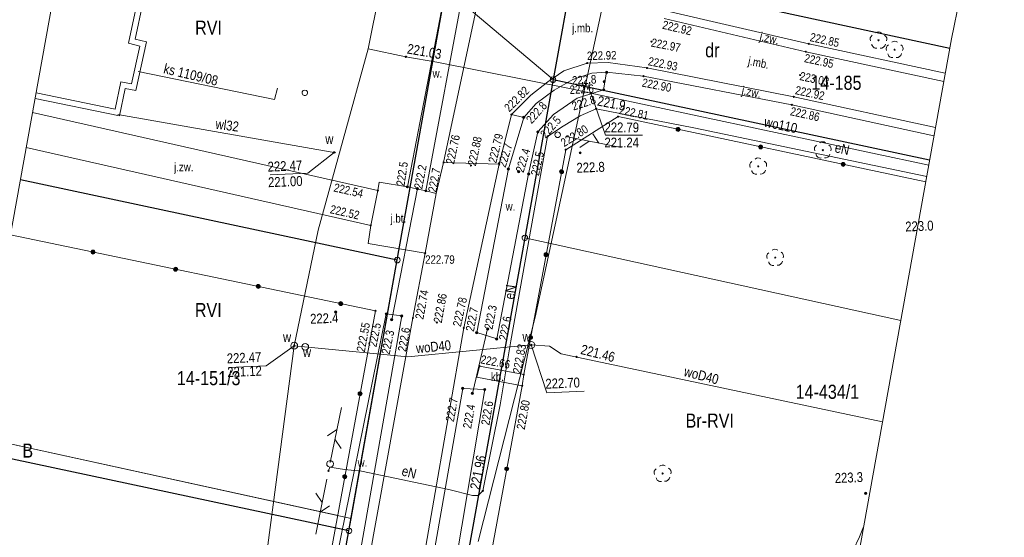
# Model space of a CAD drawing. Header units: metres. Extents: x 0 to 6601798, y -2700 to 5691112.
# Tile 23 of 60: x 6600051 to 6600139, y 5689422 to 5689468. Entities that reach past the tile are written whole.
import ezdxf
from ezdxf.enums import TextEntityAlignment as Align

# ---------------------------------------------------------------- set-up
doc = ezdxf.new("R2010")
doc.units = ezdxf.units.M
doc.header["$MEASUREMENT"] = 0
for name, color, linetype, lineweight in [('AS__Nowe_granice', 150, 'Continuous', 30), ('KANALIZAC_L_0', 7, 'Continuous', 5), ('KANALIZAC_T_0', 7, 'Continuous', 5), ('Kontury', 7, 'Continuous', 5), ('Numery_dzialek', 150, 'Continuous', 5), ('Numery_uzytkow', 7, 'Continuous', 5), ('OTBB_L_1', 7, 'Continuous', 5), ('OTK_E_T_0', 7, 'Continuous', 5), ('OTK_E_T_3', 7, 'Continuous', 5), ('OTK_E_T_4', 7, 'Continuous', 5), ('OTK_L_0', 7, 'Continuous', 5), ('OTK_L_4', 7, 'Continuous', 5), ('OTK_L_5', 7, 'Continuous', 5), ('OTK_L_8', 7, 'Continuous', 5), ('OTO_L_0', 7, 'Continuous', 5), ('OTO_L_2', 7, 'Continuous', 5), ('OTR_T_0', 7, 'Continuous', 5), ('OTR_T_1', 7, 'Continuous', 5), ('OTZ_T_0', 7, 'Continuous', 5), ('podzial_uzytki', 7, 'Continuous', 5), ('Punkty', 7, 'Continuous', 5), ('SDRPT_L_6', 7, 'Continuous', 5), ('SUP_T_2', 7, 'Continuous', 5), ('SZZPZ_T_0', 7, 'Continuous', 5), ('UEEOA_T_9', 7, 'Continuous', 5), ('UEEOC_T_0', 7, 'Continuous', 5), ('UEEOO_T_0', 7, 'Continuous', 5), ('UEEPB_L_0', 7, 'Continuous', 5), ('UEEPON_L_0', 7, 'Continuous', 5), ('UTTOA_T_14', 7, 'Continuous', 5), ('UTTPOM_L_1', 7, 'Continuous', 5), ('UWWOA_T_2', 7, 'Continuous', 5), ('UWWOA_T_3', 7, 'Continuous', 5), ('UWWOA_T_7', 7, 'Continuous', 5), ('UWWOA_T_8', 7, 'Continuous', 5), ('UWWOC_T_0', 7, 'Continuous', 5), ('UWWOC_T_2', 7, 'Continuous', 5), ('UWWOC_T_3', 7, 'Continuous', 5), ('UWWOO_T_0', 7, 'Continuous', 5), ('UWWOO_T_1', 7, 'Continuous', 5), ('UWWPB_L_0', 7, 'Continuous', 5), ('UWWPL_L_0', 7, 'Continuous', 5), ('UWWPM_L_0', 7, 'Continuous', 5), ('UWWPM_L_1', 7, 'Continuous', 5), ('Uzytki', 7, 'Continuous', 5), ('WWRPP_T_0', 7, 'Continuous', 5)]:
    doc.layers.add(name, color=color, linetype=linetype, lineweight=lineweight)
doc.styles.add('STYL_ARIAL', font='ARIALN.TTF')

# ---------------------------------------------------------------- blocks, each defined once
blk = doc.blocks.new('GRT')
at = {"color": 7, "flags": 128}
blk.add_lwpolyline([(0, 2.5), (1.352, 2.103), (2.274, 1.039), (2.475, -0.356), (1.889, -1.637), (0.704, -2.399), (-0.704, -2.399), (-1.889, -1.637), (-2.475, -0.356), (-2.274, 1.039), (-1.352, 2.103), (0, 2.5)], dxfattribs=at)
blk = doc.blocks.new('403')
at = {"color": 0}
blk.add_circle((0, 0), 0.5, dxfattribs=at)
blk = doc.blocks.new('801')
at = {"color": 0}
for radius in [1, 0.9, 0.8, 0.7, 0.6, 0.5, 0.4, 0.3, 0.2, 0.1]:
    blk.add_circle((0, 0), radius, dxfattribs=at)
blk = doc.blocks.new('922')
at = {"color": 0}
blk.add_circle((0, 0), 0.5, dxfattribs=at)
for centre, radius, start, end in [((-3.5, 1), 4, 119.84816, 203.51949), ((0, 3.5), 4, 50.114, 129.886), ((3.5, 1), 4, 336.88451, 60.15184), ((-2, -3), 4, 187.477, 278.47884), ((2, -2.75), 4.25, 262.64593, 349.62892)]:
    blk.add_arc(centre, radius, start, end, dxfattribs=at)
blk = doc.blocks.new('4_SUPP')
at = {"color": 7, "flags": 128}
blk.add_lwpolyline([(0, 2.5), (1.352, 2.103), (2.274, 1.039), (2.475, -0.356), (1.889, -1.637), (0.704, -2.399), (-0.704, -2.399), (-1.889, -1.637), (-2.475, -0.356), (-2.274, 1.039), (-1.352, 2.103), (0, 2.5)], dxfattribs=at)
blk = doc.blocks.new('625')
at = {"color": 0}
blk.add_circle((0, 0), 0.5, dxfattribs=at)
blk = doc.blocks.new('UGE')
at = {"color": 7, "flags": 128}
blk.add_lwpolyline([(0, 0.625), (0.442, 0.442), (0.625, 0), (0.442, -0.442), (0, -0.625), (-0.442, -0.442), (-0.625, 0), (-0.442, 0.442), (0, 0.625)], dxfattribs=at)
blk = doc.blocks.new('PLT')
at = {"color": 7, "flags": 128}
for points in [[(7.5, 0), (57.5, 0)], [(28.75, 0), (21.679, -7.071)], [(37.5, 0), (30.429, 7.071)]]:
    blk.add_lwpolyline(points, dxfattribs=at)
blk = doc.blocks.new('506')
at = {"color": 0}
blk.add_circle((0, 0), 3, dxfattribs=at)
blk = doc.blocks.new('621')
at = {"color": 0}
blk.add_circle((0, 0), 0.5, dxfattribs=at)
blk = doc.blocks.new('UGW')
at = {"color": 7, "flags": 128}
blk.add_lwpolyline([(0, 0.625), (0.442, 0.442), (0.625, 0), (0.442, -0.442), (0, -0.625), (-0.442, -0.442), (-0.625, 0), (-0.442, 0.442), (0, 0.625)], dxfattribs=at)

msp = doc.modelspace()

# ---------------------------------------------------------------- linework, layer by layer
at = {"color": 7, "linetype": 'Continuous', "lineweight": 0, "flags": 128}
for points in [[(6600173.29, 5690035.7), (6600065.2, 5689524.43), (6600055.68, 5689477.92), (6599986.53, 5689096.03), (6599985.74, 5689089.37), (6599806.46, 5688549.67), (6599804.83, 5688541.58), (6599805.17, 5688533.33), (6599807.49, 5688525.41), (6599811.64, 5688518.27), (6599818.42, 5688511.51), (6599826.1, 5688505.76), (6599833.26, 5688501.65), (6599841.19, 5688499.37), (6599849.44, 5688499.06), (6599857.53, 5688500.73)], [(6599857.53, 5688500.73), (6599864.97, 5688504.3), (6599871.35, 5688509.54), (6599876.29, 5688516.16), (6599879.05, 5688522.33), (6600062.17, 5689071.37), (6600063.61, 5689077.56), (6600064.24, 5689082.18), (6600098.38, 5689267.84), (6600134.13, 5689466.61), (6600198.69, 5689777.13), (6600210.05, 5689827.78)]]:
    msp.add_lwpolyline(points, dxfattribs=at)
at = {"layer": 'AS__Nowe_granice', "linetype": 'Continuous', "flags": 128}
for points in [[(6600100.53, 5689473), (6600098.72, 5689462.98)], [(6600133.974, 5689465.741), (6600100.53, 5689473)], [(6600084.87, 5689446.94), (6600089.18, 5689471.06)], [(6600098.72, 5689462.98), (6600096.21, 5689448.91)], [(6600098.72, 5689462.98), (6600132.193, 5689455.84)], [(6600051.366, 5689454.098), (6600084.87, 5689446.94)], [(6600096.21, 5689448.91), (6600090.92, 5689419.62)], [(6600080.57, 5689422.85), (6600084.87, 5689446.94)], [(6600080.57, 5689422.85), (6600047.004, 5689430.006)], [(6600076.18, 5689398.24), (6600080.57, 5689422.85)]]:
    msp.add_lwpolyline(points, dxfattribs=at)
at = {"layer": 'KANALIZAC_L_0', "color": 30, "linetype": 'Continuous', "flags": 128}
for points in [[(6600061.837, 5689463.699), (6600073.956, 5689461.202)], [(6600073.956, 5689461.202), (6600074.215, 5689462.214)]]:
    msp.add_lwpolyline(points, dxfattribs=at)
at = {"layer": 'Kontury', "color": 3, "linetype": 'Continuous', "flags": 128}
for points in [[(6600100.53, 5689473), (6600133.974, 5689465.745)], [(6600084.87, 5689446.94), (6600089.18, 5689471.06)], [(6600098.72, 5689462.98), (6600096.21, 5689448.91)], [(6600132.193, 5689455.84), (6600098.72, 5689462.98)], [(6600096.21, 5689448.91), (6600090.92, 5689419.62)], [(6600080.76, 5689423.95), (6600084.87, 5689446.94)], [(6600047.3, 5689431.28), (6600080.76, 5689423.95)]]:
    msp.add_lwpolyline(points, dxfattribs=at)
at = {"layer": 'OTBB_L_1', "color": 7, "linetype": 'Continuous', "flags": 128}
for points in [[(6600055.002, 5689474.175), (6600062.35, 5689472.638), (6600060.975, 5689466.213)], [(6600062.944, 5689473.025), (6600061.566, 5689466.586)], [(6600060.975, 5689466.213), (6600061.983, 5689465.973), (6600061.24, 5689462.61), (6600060.28, 5689462.789), (6600059.783, 5689460.342), (6600052.762, 5689461.804)], [(6600061.566, 5689466.586), (6600062.577, 5689466.346)], [(6600062.577, 5689466.346), (6600061.624, 5689462.03)], [(6600060.672, 5689462.207), (6600060.173, 5689459.75)], [(6600061.624, 5689462.03), (6600060.672, 5689462.207)], [(6600060.173, 5689459.75), (6600052.673, 5689461.312)]]:
    msp.add_lwpolyline(points, dxfattribs=at)
at = {"layer": 'OTK_L_0', "color": 7, "linetype": 'Continuous', "flags": 128}
for points in [[(6600088.986, 5689455.609), (6600091.968, 5689469.629)], [(6600121.442, 5689466.167), (6600108.497, 5689469.154)], [(6600108.596, 5689468.434), (6600121.192, 5689465.47)], [(6600108.596, 5689468.434), (6600121.192, 5689465.47)], [(6600133.579, 5689463.548), (6600121.442, 5689466.167)], [(6600121.192, 5689465.47), (6600133.45, 5689462.829)], [(6600121.192, 5689465.47), (6600133.45, 5689462.829)], [(6600101.743, 5689464.46), (6600099.659, 5689463.752)], [(6600099.659, 5689463.752), (6600101.743, 5689464.46)], [(6600103.627, 5689464.509), (6600101.743, 5689464.46)], [(6600101.743, 5689464.46), (6600103.627, 5689464.509)], [(6600107.066, 5689464.02), (6600103.627, 5689464.509)], [(6600103.627, 5689464.509), (6600107.066, 5689464.02)], [(6600099.659, 5689463.752), (6600098.239, 5689462.794)], [(6600098.239, 5689462.794), (6600099.659, 5689463.752)], [(6600102.17, 5689463.565), (6600100.459, 5689462.981)], [(6600103.48, 5689463.639), (6600102.17, 5689463.565)], [(6600106.753, 5689463.294), (6600103.48, 5689463.639)], [(6600120.13, 5689461.45), (6600107.066, 5689464.02)], [(6600107.066, 5689464.02), (6600120.13, 5689461.45)], [(6600098.239, 5689462.794), (6600096.734, 5689461.615)], [(6600096.734, 5689461.615), (6600098.239, 5689462.794)], [(6600100.459, 5689462.981), (6600098.818, 5689462.06)], [(6600119.946, 5689460.746), (6600106.753, 5689463.294)], [(6600096.734, 5689461.615), (6600095.011, 5689459.877)], [(6600095.011, 5689459.877), (6600096.734, 5689461.615)], [(6600098.818, 5689462.06), (6600097.213, 5689460.86)], [(6600097.213, 5689460.86), (6600096.11, 5689459.623)], [(6600132.578, 5689457.982), (6600119.946, 5689460.746)], [(6600132.712, 5689458.726), (6600120.13, 5689461.45)], [(6600120.13, 5689461.45), (6600132.712, 5689458.726)], [(6600083.138, 5689453.111), (6600052.444, 5689460.048)], [(6600095.011, 5689459.877), (6600093.92, 5689455.45)], [(6600096.11, 5689459.623), (6600095.011, 5689459.877)], [(6600051.884, 5689456.954), (6600082.51, 5689450.015)], [(6600088.327, 5689452.869), (6600088.986, 5689455.609)], [(6600093.92, 5689455.45), (6600088.986, 5689455.609)], [(6600088.986, 5689455.609), (6600093.92, 5689455.45)], [(6600093.92, 5689455.45), (6600090.776, 5689440.906)], [(6600083.244, 5689453.858), (6600083.138, 5689453.111)], [(6600085.764, 5689453.45), (6600083.244, 5689453.858)], [(6600083.138, 5689453.111), (6600082.51, 5689450.015)], [(6600082.51, 5689450.015), (6600083.138, 5689453.111)], [(6600087.406, 5689453.093), (6600085.764, 5689453.45)], [(6600087.344, 5689447.542), (6600088.327, 5689452.869)], [(6600087.344, 5689447.542), (6600088.327, 5689452.869)], [(6600088.327, 5689452.869), (6600087.406, 5689453.093)], [(6600082.51, 5689450.015), (6600082.279, 5689448.413)], [(6600082.279, 5689448.413), (6600087.344, 5689447.542)], [(6600086.256, 5689441.786), (6600087.344, 5689447.542)], [(6600081.511, 5689415.603), (6600086.256, 5689441.786)], [(6600090.776, 5689440.906), (6600085.205, 5689408.883)]]:
    msp.add_lwpolyline(points, dxfattribs=at)
at = {"layer": 'OTK_L_4', "color": 7, "linetype": 'Continuous', "flags": 128}
for points in [[(6600092.178, 5689437.496), (6600091.932, 5689436.522)], [(6600096.104, 5689436.746), (6600092.178, 5689437.496)], [(6600091.932, 5689436.522), (6600095.967, 5689435.737)], [(6600095.967, 5689435.737), (6600096.104, 5689436.746)]]:
    msp.add_lwpolyline(points, dxfattribs=at)
at = {"layer": 'OTK_L_5', "color": 7, "linetype": 'Continuous', "flags": 128}
for points in [[(6600085.764, 5689453.45), (6600089.27, 5689471.623)], [(6600090.803, 5689471.314), (6600087.406, 5689453.093)], [(6600100.459, 5689462.981), (6600102.17, 5689463.565)], [(6600102.17, 5689463.565), (6600103.48, 5689463.639)], [(6600103.48, 5689463.639), (6600103.209, 5689462.074)], [(6600098.818, 5689462.06), (6600100.459, 5689462.981)], [(6600097.213, 5689460.86), (6600098.818, 5689462.06)], [(6600103.209, 5689462.074), (6600100.873, 5689461.324)], [(6600096.11, 5689459.623), (6600097.213, 5689460.86)], [(6600100.873, 5689461.324), (6600098.748, 5689459.892)], [(6600098.748, 5689459.892), (6600097.364, 5689458.326)], [(6600094.745, 5689455.043), (6600096.11, 5689459.623)], [(6600097.364, 5689458.326), (6600096.539, 5689454.591)], [(6600091.929, 5689440.483), (6600094.745, 5689455.043)], [(6600096.539, 5689454.591), (6600093.706, 5689439.915)], [(6600087.406, 5689453.093), (6600085.764, 5689453.45)], [(6600078.649, 5689416.305), (6600083.88, 5689442.15)], [(6600085.258, 5689441.967), (6600080.673, 5689415.838)], [(6600083.88, 5689442.15), (6600085.258, 5689441.967)], [(6600093.706, 5689439.915), (6600091.929, 5689440.483)], [(6600090.69, 5689435.518), (6600085.974, 5689408.685)], [(6600088.061, 5689408.124), (6600092.637, 5689435.421)], [(6600092.637, 5689435.421), (6600090.69, 5689435.518)]]:
    msp.add_lwpolyline(points, dxfattribs=at)
at = {"layer": 'OTK_L_8', "color": 7, "linetype": 'Continuous', "flags": 128}
for points in [[(6600084.37, 5689441.631), (6600086.652, 5689453.295)], [(6600092.897, 5689440.807), (6600091.545, 5689435.071)]]:
    msp.add_lwpolyline(points, dxfattribs=at)
at = {"layer": 'OTO_L_0', "color": 7, "linetype": 'Continuous', "flags": 128}
for points in [[(6600104.494, 5689459.69), (6600099.84, 5689456.752)], [(6600131.842, 5689453.886), (6600104.494, 5689459.69)], [(6600099.84, 5689456.752), (6600096.104, 5689436.746)], [(6600050.474, 5689449.166), (6600082.927, 5689442.423)], [(6600082.927, 5689442.423), (6600078.093, 5689416.245)], [(6600095.967, 5689435.737), (6600090.8, 5689407.777)]]:
    msp.add_lwpolyline(points, dxfattribs=at)
at = {"layer": 'OTO_L_0', "color": 7, "linetype": 'Continuous'}
for centre, radius in [((6600109.832, 5689458.557), 0.175), ((6600109.832, 5689458.557), 0.158), ((6600109.832, 5689458.557), 0.14), ((6600109.832, 5689458.557), 0.122), ((6600109.832, 5689458.557), 0.105), ((6600109.832, 5689458.557), 0.0875), ((6600109.832, 5689458.557), 0.07), ((6600109.832, 5689458.557), 0.0525), ((6600109.832, 5689458.557), 0.035), ((6600117.168, 5689457), 0.175), ((6600117.168, 5689457), 0.158), ((6600117.168, 5689457), 0.14), ((6600117.168, 5689457), 0.122), ((6600117.168, 5689457), 0.105), ((6600117.168, 5689457), 0.0875), ((6600117.168, 5689457), 0.07), ((6600117.168, 5689457), 0.0525), ((6600117.168, 5689457), 0.035), ((6600124.505, 5689455.443), 0.175), ((6600124.505, 5689455.443), 0.158), ((6600124.505, 5689455.443), 0.14), ((6600124.505, 5689455.443), 0.122), ((6600124.505, 5689455.443), 0.105), ((6600124.505, 5689455.443), 0.0875), ((6600124.505, 5689455.443), 0.07), ((6600124.505, 5689455.443), 0.0525), ((6600124.505, 5689455.443), 0.035), ((6600099.474, 5689454.79), 0.175), ((6600099.474, 5689454.79), 0.158), ((6600099.474, 5689454.79), 0.14), ((6600099.474, 5689454.79), 0.122), ((6600099.474, 5689454.79), 0.105), ((6600099.474, 5689454.79), 0.0875), ((6600099.474, 5689454.79), 0.07), ((6600099.474, 5689454.79), 0.0525), ((6600099.474, 5689454.79), 0.035), ((6600057.817, 5689447.641), 0.175), ((6600057.817, 5689447.641), 0.158), ((6600057.817, 5689447.641), 0.14), ((6600057.817, 5689447.641), 0.122), ((6600057.817, 5689447.641), 0.105), ((6600057.817, 5689447.641), 0.0875), ((6600057.817, 5689447.641), 0.07), ((6600057.817, 5689447.641), 0.0525), ((6600057.817, 5689447.641), 0.035), ((6600098.097, 5689447.417), 0.175), ((6600098.097, 5689447.417), 0.158), ((6600098.097, 5689447.417), 0.14), ((6600098.097, 5689447.417), 0.122), ((6600098.097, 5689447.417), 0.105), ((6600098.097, 5689447.417), 0.0875), ((6600098.097, 5689447.417), 0.07), ((6600098.097, 5689447.417), 0.0525), ((6600098.097, 5689447.417), 0.035), ((6600065.16, 5689446.115), 0.175), ((6600065.16, 5689446.115), 0.158), ((6600065.16, 5689446.115), 0.14), ((6600065.16, 5689446.115), 0.122), ((6600065.16, 5689446.115), 0.105), ((6600065.16, 5689446.115), 0.0875), ((6600065.16, 5689446.115), 0.07), ((6600065.16, 5689446.115), 0.0525), ((6600065.16, 5689446.115), 0.035), ((6600072.503, 5689444.589), 0.175), ((6600072.503, 5689444.589), 0.158), ((6600072.503, 5689444.589), 0.14), ((6600072.503, 5689444.589), 0.122), ((6600072.503, 5689444.589), 0.105), ((6600072.503, 5689444.589), 0.0875), ((6600072.503, 5689444.589), 0.07), ((6600072.503, 5689444.589), 0.0525), ((6600072.503, 5689444.589), 0.035), ((6600079.846, 5689443.063), 0.175), ((6600079.846, 5689443.063), 0.158), ((6600079.846, 5689443.063), 0.14), ((6600079.846, 5689443.063), 0.122), ((6600079.846, 5689443.063), 0.105), ((6600079.846, 5689443.063), 0.0875), ((6600079.846, 5689443.063), 0.07), ((6600079.846, 5689443.063), 0.0525), ((6600079.846, 5689443.063), 0.035), ((6600096.72, 5689440.045), 0.175), ((6600096.72, 5689440.045), 0.158), ((6600096.72, 5689440.045), 0.14), ((6600096.72, 5689440.045), 0.122), ((6600096.72, 5689440.045), 0.105), ((6600096.72, 5689440.045), 0.0875), ((6600096.72, 5689440.045), 0.07), ((6600096.72, 5689440.045), 0.0525), ((6600096.72, 5689440.045), 0.035), ((6600081.565, 5689435.048), 0.175), ((6600081.565, 5689435.048), 0.158), ((6600081.565, 5689435.048), 0.14), ((6600081.565, 5689435.048), 0.122), ((6600081.565, 5689435.048), 0.105), ((6600081.565, 5689435.048), 0.0875), ((6600081.565, 5689435.048), 0.07), ((6600081.565, 5689435.048), 0.0525), ((6600081.565, 5689435.048), 0.035), ((6600094.604, 5689428.362), 0.175), ((6600094.604, 5689428.362), 0.158), ((6600094.604, 5689428.362), 0.14), ((6600094.604, 5689428.362), 0.122), ((6600094.604, 5689428.362), 0.105), ((6600094.604, 5689428.362), 0.0875), ((6600094.604, 5689428.362), 0.07), ((6600094.604, 5689428.362), 0.0525), ((6600094.604, 5689428.362), 0.035), ((6600080.203, 5689427.672), 0.175), ((6600080.203, 5689427.672), 0.158), ((6600080.203, 5689427.672), 0.14), ((6600080.203, 5689427.672), 0.122), ((6600080.203, 5689427.672), 0.105), ((6600080.203, 5689427.672), 0.0875), ((6600080.203, 5689427.672), 0.07), ((6600080.203, 5689427.672), 0.0525), ((6600080.203, 5689427.672), 0.035)]:
    msp.add_circle(centre, radius, dxfattribs=at)
at = {"layer": 'OTO_L_2', "color": 7, "linetype": 'Continuous', "flags": 128}
msp.add_lwpolyline([(6600096.104, 5689436.746), (6600095.967, 5689435.737)], dxfattribs=at)
at = {"layer": 'SDRPT_L_6', "color": 7, "linetype": 'Continuous', "flags": 128}
msp.add_lwpolyline([(6600126.323, 5689423.204), (6600125.966, 5689422.304), (6600125.408, 5689421.128), (6600124.774, 5689419.991), (6600124.067, 5689418.899), (6600123.29, 5689417.855)], dxfattribs=at)
at = {"layer": 'UEEPB_L_0', "color": 1, "linetype": 'Continuous', "flags": 128}
for points in [[(6600099.62, 5689458.83), (6600101.14, 5689459.77)], [(6600094, 5689434.06), (6600094.97, 5689439.75)], [(6600080.18, 5689428.31), (6600081.68, 5689428.16)], [(6600081.68, 5689428.16), (6600089.46, 5689426.53)], [(6600089.46, 5689426.53), (6600091.56, 5689425.99)]]:
    msp.add_lwpolyline(points, dxfattribs=at)
at = {"layer": 'UEEPON_L_0', "color": 1, "linetype": 'Continuous', "flags": 128}
for points in [[(6600101.14, 5689459.77), (6600102.54, 5689460.39)], [(6600102.54, 5689460.39), (6600111.22, 5689458.7)], [(6600099.62, 5689458.83), (6600101.14, 5689459.77)], [(6600098.23, 5689457.93), (6600099.62, 5689458.83)], [(6600111.22, 5689458.7), (6600131.93, 5689454.378)], [(6600094.97, 5689439.75), (6600098.23, 5689457.93)], [(6600094, 5689434.06), (6600094.97, 5689439.75)], [(6600092.47, 5689426.4), (6600094, 5689434.06)], [(6600078.87, 5689428.51), (6600078.713, 5689428.564), (6600078.611, 5689428.694), (6600078.595, 5689428.859), (6600078.671, 5689429.006), (6600078.815, 5689429.088), (6600078.98, 5689429.08)], [(6600078.75, 5689428.19), (6600078.87, 5689428.51)], [(6600078.98, 5689429.08), (6600079.129, 5689428.99), (6600079.199, 5689428.831), (6600079.166, 5689428.66), (6600079.042, 5689428.539), (6600078.87, 5689428.51)], [(6600078.87, 5689428.51), (6600080.18, 5689428.31)], [(6600080.18, 5689428.31), (6600081.68, 5689428.16)], [(6600081.68, 5689428.16), (6600089.46, 5689426.53)], [(6600089.46, 5689426.53), (6600091.56, 5689425.99)], [(6600091.56, 5689425.99), (6600092.07, 5689425.98)], [(6600092.07, 5689425.98), (6600092.47, 5689426.4)]]:
    msp.add_lwpolyline(points, dxfattribs=at)
at = {"layer": 'UTTPOM_L_1', "color": 30, "linetype": 'Continuous', "flags": 128}
for points in [[(6600103.797, 5689472.692), (6600097.118, 5689441.845)], [(6600097.118, 5689441.845), (6600092.053, 5689421.897)]]:
    msp.add_lwpolyline(points, dxfattribs=at)
at = {"layer": 'UWWOC_T_2', "color": 161, "linetype": 'Continuous', "flags": 128}
for points in [[(6600102.07, 5689461.79), (6600103.378, 5689458.047)], [(6600103.378, 5689458.047), (6600106.668, 5689458.047)], [(6600075.711, 5689439.317), (6600073.211, 5689437.531)], [(6600096.781, 5689439.379), (6600098.168, 5689435.133)], [(6600069.859, 5689437.391), (6600073.211, 5689437.531)], [(6600098.168, 5689435.133), (6600101.487, 5689435.273)]]:
    msp.add_lwpolyline(points, dxfattribs=at)
at = {"layer": 'UWWOC_T_3', "color": 161, "linetype": 'Continuous', "flags": 128}
for points in [[(6600079.249, 5689456.509), (6600076.905, 5689454.662)], [(6600073.553, 5689454.521), (6600076.905, 5689454.662)]]:
    msp.add_lwpolyline(points, dxfattribs=at)
at = {"layer": 'UWWPB_L_0', "color": 161, "linetype": 'Continuous', "flags": 128}
msp.add_lwpolyline([(6600088.37, 5689464.55), (6600100.32, 5689462.15)], dxfattribs=at)
at = {"layer": 'UWWPL_L_0', "color": 161, "linetype": 'Continuous', "flags": 128}
msp.add_lwpolyline([(6600060.034, 5689459.89), (6600079.394, 5689456.483)], dxfattribs=at)
at = {"layer": 'UWWPM_L_0', "color": 161, "linetype": 'Continuous', "flags": 128}
for points in [[(6600082.28, 5689465.71), (6600085.64, 5689465.02)], [(6600085.64, 5689465.02), (6600088.37, 5689464.55)], [(6600088.37, 5689464.55), (6600100.32, 5689462.15)], [(6600100.32, 5689462.15), (6600102.07, 5689461.79)], [(6600102.07, 5689461.79), (6600132.11, 5689455.379)]]:
    msp.add_lwpolyline(points, dxfattribs=at)
at = {"layer": 'UWWPM_L_1', "color": 161, "linetype": 'Continuous', "flags": 128}
for points in [[(6600089.316, 5689500.676), (6600082.28, 5689465.71)], [(6600082.28, 5689465.71), (6600077.845, 5689449.594)], [(6600077.845, 5689449.594), (6600075.711, 5689439.317)], [(6600075.711, 5689439.317), (6600071.707, 5689409.007)], [(6600075.711, 5689439.317), (6600085.803, 5689438.328)], [(6600085.803, 5689438.328), (6600096.781, 5689439.379)], [(6600096.781, 5689439.379), (6600098.397, 5689439.266)], [(6600098.397, 5689439.266), (6600099.435, 5689438.599)], [(6600099.435, 5689438.599), (6600128.002, 5689432.54)]]:
    msp.add_lwpolyline(points, dxfattribs=at)
at = {"layer": 'Uzytki', "color": 3, "linetype": 'Continuous', "flags": 128}
for points in [[(6600098.72, 5689462.98), (6600100.53, 5689473)], [(6600100.53, 5689473), (6600133.974, 5689465.745)], [(6600089.18, 5689471.06), (6600084.87, 5689446.94)], [(6600098.72, 5689462.98), (6600089.18, 5689471.06)], [(6600098.72, 5689462.98), (6600096.21, 5689448.91)], [(6600132.192, 5689455.837), (6600098.72, 5689462.98)], [(6600096.21, 5689448.91), (6600090.92, 5689419.62)], [(6600129.627, 5689441.571), (6600096.21, 5689448.91)], [(6600084.87, 5689446.94), (6600080.76, 5689423.95)], [(6600079.612, 5689424.202), (6600047.3, 5689431.28)], [(6600080.76, 5689423.95), (6600080.57, 5689422.85)], [(6600080.57, 5689422.85), (6600076.18, 5689398.24)]]:
    msp.add_lwpolyline(points, dxfattribs=at)

# ---------------------------------------------------------------- block references
at = {"layer": 'OTR_T_0', "color": 7, "linetype": 'Continuous', "xscale": 0.1, "yscale": 0.1, "zscale": 0.1, "rotation": 0.0008399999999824}
for p in [(6600107.472, 5689466.365), (6600121.442, 5689466.167), (6600121.192, 5689465.47), (6600101.743, 5689464.46), (6600106.753, 5689463.294), (6600107.066, 5689464.02), (6600120.68, 5689463.386), (6600119.946, 5689460.746), (6600120.13, 5689461.45), (6600095.011, 5689459.877), (6600104.494, 5689459.69), (6600099.84, 5689456.752), (6600088.986, 5689455.609), (6600093.92, 5689455.45), (6600091.417, 5689455.345), (6600083.138, 5689453.111), (6600082.51, 5689450.015), (6600087.344, 5689447.542), (6600082.927, 5689442.423), (6600086.256, 5689441.786), (6600088.383, 5689441.375), (6600090.776, 5689440.906), (6600092.178, 5689437.496), (6600096.104, 5689436.746), (6600095.967, 5689435.737)]:
    msp.add_blockref('403', p, dxfattribs=at)
at = {"layer": 'OTR_T_1', "color": 7, "linetype": 'Continuous', "xscale": 0.1, "yscale": 0.1, "zscale": 0.1}
for p, rotation in [((6600103.48, 5689463.639), 0.0008399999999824), ((6600103.26, 5689462.809), 253.00097), ((6600103.209, 5689462.074), 0.0008399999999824), ((6600096.11, 5689459.623), 0.0008399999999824), ((6600097.364, 5689458.326), 0.0008399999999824), ((6600094.745, 5689455.043), 0.0008399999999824), ((6600095.668, 5689454.787), 0.0008399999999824), ((6600096.539, 5689454.591), 0.0008399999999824), ((6600085.764, 5689453.45), 0.0008399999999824), ((6600086.652, 5689453.295), 0.0008399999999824), ((6600087.406, 5689453.093), 0.0008399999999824), ((6600083.88, 5689442.15), 0.0008399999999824), ((6600084.37, 5689441.631), 0.0008399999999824), ((6600085.258, 5689441.967), 0.0008399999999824), ((6600091.929, 5689440.483), 0.0008399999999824), ((6600092.897, 5689440.807), 0.0008399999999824), ((6600093.706, 5689439.915), 0.0008399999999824), ((6600090.69, 5689435.518), 0.0008399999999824), ((6600092.637, 5689435.421), 0.0008399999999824), ((6600091.545, 5689435.071), 0.0008399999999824)]:
    msp.add_blockref('801', p, dxfattribs=dict(at, rotation=rotation))
at = {"layer": 'OTZ_T_0', "color": 7, "linetype": 'Continuous', "xscale": 0.1, "yscale": 0.1, "zscale": 0.1}
for p in [(6600127.645, 5689466.482), (6600129.075, 5689465.644), (6600122.693, 5689456.711)]:
    msp.add_blockref('922', p, dxfattribs=at)
at = {"layer": 'Punkty', "color": 7, "linetype": 'Continuous', "xscale": 0.1, "yscale": 0.1, "zscale": 0.1}
for p in [(6600098.72, 5689462.98), (6600096.21, 5689448.91), (6600084.87, 5689446.94), (6600080.57, 5689422.85)]:
    msp.add_blockref('GRT', p, dxfattribs=at)
at = {"layer": 'SUP_T_2', "color": 7, "linetype": 'Continuous', "xscale": 0.1, "yscale": 0.1, "zscale": 0.1}
for p in [(6600076.651, 5689461.802), (6600099.12, 5689458.081)]:
    msp.add_blockref('4_SUPP', p, dxfattribs=at)
at = {"layer": 'SZZPZ_T_0', "color": 7, "linetype": 'Continuous', "xscale": 0.1, "yscale": 0.1, "zscale": 0.1}
for p, rotation in [((6600116.956, 5689455.269), 2.41215), ((6600118.466, 5689447.155), 2.41215), ((6600108.457, 5689427.95), 2.406419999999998)]:
    msp.add_blockref('922', p, dxfattribs=dict(at, rotation=rotation))
at = {"layer": 'UEEOA_T_9', "color": 7, "linetype": 'Continuous', "xscale": 0.1, "yscale": 0.1, "zscale": 0.1}
for rotation in [29.04896, 78.41584999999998, 259.04652]:
    msp.add_blockref('625', (6600078.75, 5689428.19), dxfattribs=dict(at, rotation=rotation))
msp.add_blockref('625', (6600078.75, 5689428.19), dxfattribs=at)
at = {"layer": 'UEEOC_T_0', "color": 1, "linetype": 'Continuous', "xscale": 0.1, "yscale": 0.1, "zscale": 0.1}
for p in [(6600102.54, 5689460.39), (6600098.23, 5689457.93), (6600092.47, 5689426.4)]:
    msp.add_blockref('UGE', p, dxfattribs=at)
at = {"layer": 'UTTOA_T_14', "color": 30, "linetype": 'Continuous', "xscale": 0.1, "yscale": 0.1, "zscale": 0.1}
for p, rotation in [((6600099.12, 5689458.08), 348.6628500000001), ((6600078.75, 5689428.19), 78.4846), ((6600078.75, 5689428.19), 258.6569100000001)]:
    msp.add_blockref('PLT', p, dxfattribs=dict(at, rotation=rotation))
at = {"layer": 'UWWOA_T_7', "color": 7, "linetype": 'Continuous', "xscale": 0.1, "yscale": 0.1, "zscale": 0.1, "rotation": 346.77125}
msp.add_blockref('621', (6600102.07, 5689461.79), dxfattribs=at)
at = {"layer": 'UWWOA_T_8', "color": 7, "linetype": 'Continuous', "xscale": 0.1, "yscale": 0.1, "zscale": 0.1}
for p, rotation in [((6600096.781, 5689439.379), 354.48326), ((6600075.711, 5689439.317), 348.6390899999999), ((6600076.686, 5689439.218), 349.22924)]:
    msp.add_blockref('506', p, dxfattribs=dict(at, rotation=rotation))
at = {"layer": 'UWWOC_T_0', "color": 161, "linetype": 'Continuous', "xscale": 0.1, "yscale": 0.1, "zscale": 0.1}
msp.add_blockref('UGW', (6600085.64, 5689465.02), dxfattribs=at)
at = {"layer": 'UWWOC_T_0', "color": 161, "linetype": 'Continuous', "xscale": 0.1, "yscale": 0.1, "zscale": 0.1, "rotation": 2.406419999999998}
msp.add_blockref('UGW', (6600100.809, 5689438.317), dxfattribs=at)
at = {"layer": 'UWWOC_T_2', "color": 161, "linetype": 'Continuous', "xscale": 0.1, "yscale": 0.1, "zscale": 0.1}
for p, rotation in [((6600102.07, 5689461.79), 270.00063), ((6600075.711, 5689439.317), 272.38414), ((6600096.781, 5689439.379), 272.38414)]:
    msp.add_blockref('UGE', p, dxfattribs=dict(at, rotation=rotation))
at = {"layer": 'UWWOC_T_3', "color": 4, "linetype": 'Continuous', "xscale": 0.1, "yscale": 0.1, "zscale": 0.1, "rotation": 194.4618799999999}
msp.add_blockref('UGE', (6600079.249, 5689456.509), dxfattribs=at)
at = {"layer": 'WWRPP_T_0', "color": 7, "linetype": 'Continuous', "xscale": 0.1, "yscale": 0.1, "zscale": 0.1}
for p, rotation in [((6600101.123, 5689456.474), 2.406419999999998), ((6600079.401, 5689442.303), 2.39496), ((6600126.516, 5689426.177), 2.406419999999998)]:
    msp.add_blockref('801', p, dxfattribs=dict(at, rotation=rotation))

# ---------------------------------------------------------------- texts
at = {"layer": 'KANALIZAC_T_0', "color": 30, "linetype": 'Continuous', "style": 'STYL_ARIAL'}
msp.add_text('ks 1109/08', height=0.875, rotation=346.6418, dxfattribs=at).set_placement((6600063.973, 5689463.316), align=Align.BOTTOM_LEFT)
at = {"layer": 'Numery_dzialek', "linetype": 'Continuous', "style": 'STYL_ARIAL'}
for s, p in [('14-185', (6600121.677, 5689463.33)), ('14-151/3', (6600065.274, 5689437.056))]:
    msp.add_text(s, height=1.25, dxfattribs=at).set_placement(p, align=Align.TOP_LEFT)
msp.add_text('14-434/1', height=1.25, dxfattribs=at).set_placement((6600120.278, 5689434.217), align=Align.BOTTOM_LEFT)
at = {"layer": 'Numery_uzytkow', "color": 3, "linetype": 'Continuous', "style": 'STYL_ARIAL'}
msp.add_text('dr', height=1.25, dxfattribs=at).set_placement((6600112.236, 5689464.597), align=Align.BOTTOM_LEFT)
at = {"layer": 'OTK_E_T_0', "color": 7, "linetype": 'Continuous', "style": 'STYL_ARIAL'}
for s, p in [('j.mb.', (6600101.341, 5689467.573)), ('j.zw.', (6600065.893, 5689455.212)), ('j.bt.', (6600084.96, 5689450.638))]:
    msp.add_text(s, height=0.75, dxfattribs=at).set_placement(p, align=Align.MIDDLE_CENTER)
for s, rotation, p in [('j.zw.', 346.8, (6600117.955, 5689466.662)), ('j.mb.', 348.9, (6600116.99, 5689464.491)), ('j.zw.', 348.9, (6600116.355, 5689461.88))]:
    msp.add_text(s, height=0.75, rotation=rotation, dxfattribs=at).set_placement(p, align=Align.MIDDLE_CENTER)
at = {"layer": 'OTK_E_T_3', "color": 7, "linetype": 'Continuous', "style": 'STYL_ARIAL'}
msp.add_text('kb.', height=0.75, dxfattribs=at).set_placement((6600093.77, 5689436.554), align=Align.MIDDLE_CENTER)
at = {"layer": 'OTK_E_T_4', "color": 7, "linetype": 'Continuous', "style": 'STYL_ARIAL'}
for p in [(6600088.436, 5689463.538), (6600094.931, 5689451.715), (6600081.776, 5689428.931)]:
    msp.add_text('w.', height=0.75, dxfattribs=at).set_placement(p, align=Align.MIDDLE_CENTER)
at = {"layer": 'OTR_T_0', "color": 7, "linetype": 'Continuous', "style": 'STYL_ARIAL'}
for s, rotation, p in [('222.92', 346.8, (6600108.553, 5689468.252)), ('222.95', 347.8, (6600121.152, 5689465.287)), ('222.90', 349.1, (6600106.718, 5689463.11)), ('222.86', 347.7, (6600119.906, 5689460.563)), ('222.76', 78, (6600089.169, 5689455.57)), ('222.74', 79.3, (6600086.44, 5689441.751))]:
    msp.add_text(s, height=0.75, rotation=rotation, dxfattribs=at).set_placement(p, align=Align.TOP_LEFT)
for s, rotation, p in [('222.85', 347.8, (6600121.449, 5689466.201)), ('222.92', 1.5, (6600101.742, 5689464.495)), ('222.93', 348.9, (6600107.073, 5689464.055)), ('222.82', 45.2, (6600094.986, 5689459.902)), ('222.92', 347.8, (6600120.137, 5689461.484)), ('222.81', 348, (6600104.501, 5689459.725)), ('222.80', 32.3, (6600099.821, 5689456.782)), ('222.79', 76.2, (6600093.886, 5689455.458)), ('222.78', 77.8, (6600090.742, 5689440.913)), ('222.83', 79.4, (6600096.069, 5689436.753)), ('222.66', 349.2, (6600092.185, 5689437.531))]:
    msp.add_text(s, height=0.75, rotation=rotation, dxfattribs=at).set_placement(p, align=Align.BOTTOM_LEFT)
for s, rotation, p in [('222.97', 348.9, (6600107.46, 5689466.304)), ('223.03', 347.8, (6600120.667, 5689463.325)), ('222.88', 78, (6600091.478, 5689455.332)), ('222.86', 79.7, (6600088.445, 5689441.364))]:
    msp.add_text(s, height=0.75, rotation=rotation, dxfattribs=at).set_placement(p, align=Align.MIDDLE_LEFT)
for s, rotation, p in [('222.54', 347.3, (6600081.898, 5689453.198)), ('222.80', 79.5, (6600095.934, 5689434.53))]:
    msp.add_text(s, height=0.75, rotation=rotation, dxfattribs=at).set_placement(p, align=Align.TOP_RIGHT)
for s, rotation, p in [('222.52', 347.2, (6600081.354, 5689450.314)), ('222.55', 79.5, (6600082.675, 5689441.256))]:
    msp.add_text(s, height=0.75, rotation=rotation, dxfattribs=at).set_placement(p, align=Align.BOTTOM_RIGHT)
msp.add_text('222.79', height=0.75, dxfattribs=at).set_placement((6600087.344, 5689447.355), align=Align.TOP_LEFT)
at = {"layer": 'OTR_T_1', "color": 7, "linetype": 'Continuous', "style": 'STYL_ARIAL'}
for s, rotation, p in [('222.8', 3.2, (6600102.535, 5689463.398)), ('222.6', 3.2, (6600102.315, 5689462.568)), ('222.8', 17.8, (6600102.355, 5689461.603)), ('222.6', 80, (6600085.277, 5689440.992)), ('222.6', 80.5, (6600092.664, 5689434.446))]:
    msp.add_text(s, height=0.75, rotation=rotation, dxfattribs=at).set_placement(p, align=Align.TOP_RIGHT)
for s, rotation, p in [('222.8', 48.3, (6600096.25, 5689459.498)), ('222.5', 48.5, (6600097.504, 5689458.202)), ('222.5', 77.5, (6600096.722, 5689454.55)), ('222.7', 79.4, (6600087.59, 5689453.059)), ('222.6', 79.1, (6600093.89, 5689439.879))]:
    msp.add_text(s, height=0.75, rotation=rotation, dxfattribs=at).set_placement(p, align=Align.TOP_LEFT)
for s, rotation, p in [('222.7', 73.4, (6600094.711, 5689455.053)), ('222.5', 81.6, (6600085.729, 5689453.455)), ('222.7', 79.1, (6600091.894, 5689440.49))]:
    msp.add_text(s, height=0.75, rotation=rotation, dxfattribs=at).set_placement(p, align=Align.BOTTOM_LEFT)
for s, rotation, p in [('222.4', 73.4, (6600095.728, 5689454.769)), ('222.2', 79.1, (6600086.713, 5689453.283)), ('222.3', 79.1, (6600092.958, 5689440.795))]:
    msp.add_text(s, height=0.75, rotation=rotation, dxfattribs=at).set_placement(p, align=Align.MIDDLE_LEFT)
for s, rotation, p in [('222.5', 78.6, (6600083.656, 5689441.219)), ('222.7', 80, (6600090.489, 5689434.582))]:
    msp.add_text(s, height=0.75, rotation=rotation, dxfattribs=at).set_placement(p, align=Align.BOTTOM_RIGHT)
for s, rotation, p in [('222.3', 78.6, (6600084.242, 5689440.681)), ('222.4', 80, (6600091.434, 5689434.083))]:
    msp.add_text(s, height=0.75, rotation=rotation, dxfattribs=at).set_placement(p, align=Align.MIDDLE_RIGHT)
at = {"layer": 'podzial_uzytki', "color": 3, "linetype": 'Continuous', "style": 'STYL_ARIAL'}
for s, p in [('RVI', (6600069.282, 5689466.606)), ('RVI', (6600069.259, 5689441.486)), ('B', (6600052.493, 5689428.985))]:
    msp.add_text(s, height=1.25, dxfattribs=at).set_placement(p, align=Align.BOTTOM_RIGHT)
msp.add_text('Br-RVI', height=1.25, dxfattribs=at).set_placement((6600110.499, 5689431.653), align=Align.BOTTOM_LEFT)
at = {"layer": 'UEEOC_T_0', "color": 1, "linetype": 'Continuous', "style": 'STYL_ARIAL'}
for s, rotation, p in [('221.9', 349.273, (6600102.548, 5689460.43)), ('221.96', 78.7269, (6600092.43, 5689426.408))]:
    msp.add_text(s, height=0.875, rotation=rotation, dxfattribs=at).set_placement(p, align=Align.BOTTOM_LEFT)
at = {"layer": 'UEEOO_T_0', "color": 1, "linetype": 'Continuous', "style": 'STYL_ARIAL'}
for rotation, p in [(347.3349, (6600123.641, 5689456.287)), (82.0107, (6600095.508, 5689443.363)), (345.3526, (6600085.129, 5689427.543))]:
    msp.add_text('eN', height=0.875, rotation=rotation, dxfattribs=at).set_placement(p, align=Align.BOTTOM_LEFT)
at = {"layer": 'UWWOA_T_2', "color": 7, "linetype": 'Continuous', "style": 'STYL_ARIAL'}
for p in [(6600102.002, 5689461.831), (6600075.432, 5689439.386), (6600096.712, 5689439.42), (6600077.204, 5689438.05)]:
    msp.add_text('w', height=0.875, dxfattribs=at).set_placement(p, align=Align.BOTTOM_RIGHT)
at = {"layer": 'UWWOA_T_3', "color": 7, "linetype": 'Continuous', "style": 'STYL_ARIAL'}
msp.add_text('w', height=0.875, dxfattribs=at).set_placement((6600079.193, 5689457.001), align=Align.BOTTOM_RIGHT)
at = {"layer": 'UWWOC_T_0', "color": 161, "linetype": 'Continuous', "style": 'STYL_ARIAL'}
for s, rotation, p in [('221.03', 350.2316, (6600085.647, 5689465.061)), ('221.46', 345.9052, (6600101.042, 5689438.338))]:
    msp.add_text(s, height=0.875, rotation=rotation, dxfattribs=at).set_placement(p, align=Align.BOTTOM_LEFT)
at = {"layer": 'UWWOC_T_2', "color": 161, "linetype": 'Continuous', "style": 'STYL_ARIAL'}
for s, p in [('222.79', (6600103.292, 5689459.169)), ('221.24', (6600103.284, 5689457.824))]:
    msp.add_text(s, height=0.875, dxfattribs=at).set_placement(p, align=Align.TOP_LEFT)
for s, p in [('222.47', (6600069.696, 5689438.618)), ('221.12', (6600069.743, 5689437.399))]:
    msp.add_text(s, height=0.875, rotation=2.3927, dxfattribs=at).set_placement(p, align=Align.TOP_LEFT)
msp.add_text('222.70', height=0.875, rotation=2.4026, dxfattribs=at).set_placement((6600098.065, 5689435.224), align=Align.BOTTOM_LEFT)
at = {"layer": 'UWWOC_T_3', "color": 161, "linetype": 'Continuous', "style": 'STYL_ARIAL'}
for s, p in [('222.47', (6600073.325, 5689455.67)), ('221.00', (6600073.362, 5689454.287))]:
    msp.add_text(s, height=0.875, rotation=2.3928, dxfattribs=at).set_placement(p, align=Align.TOP_LEFT)
at = {"layer": 'UWWOO_T_0', "color": 161, "linetype": 'Continuous', "style": 'STYL_ARIAL'}
for s, rotation, p in [('wo110', 347.9527, (6600117.372, 5689458.566)), ('woD40', 5.5068, (6600086.597, 5689438.381)), ('woD40', 345.5868, (6600110.215, 5689436.386))]:
    msp.add_text(s, height=0.875, rotation=rotation, dxfattribs=at).set_placement(p, align=Align.BOTTOM_LEFT)
at = {"layer": 'UWWOO_T_1', "color": 161, "linetype": 'Continuous', "style": 'STYL_ARIAL'}
msp.add_text('wl32', height=0.875, rotation=352.3845, dxfattribs=at).set_placement((6600068.637, 5689458.365), align=Align.BOTTOM_LEFT)
at = {"layer": 'WWRPP_T_0', "color": 7, "linetype": 'Continuous', "style": 'STYL_ARIAL'}
for s, rotation, p in [('222.8', 2.4054, (6600100.828, 5689454.431)), ('223.0', 2.4125, (6600130.059, 5689449.206)), ('222.4', 2.3937, (6600077.152, 5689441)), ('223.3', 2.4078, (6600123.786, 5689426.834))]:
    msp.add_text(s, height=0.875, rotation=rotation, dxfattribs=at).set_placement(p, align=Align.BOTTOM_LEFT)

doc.saveas('drawing.dxf')
